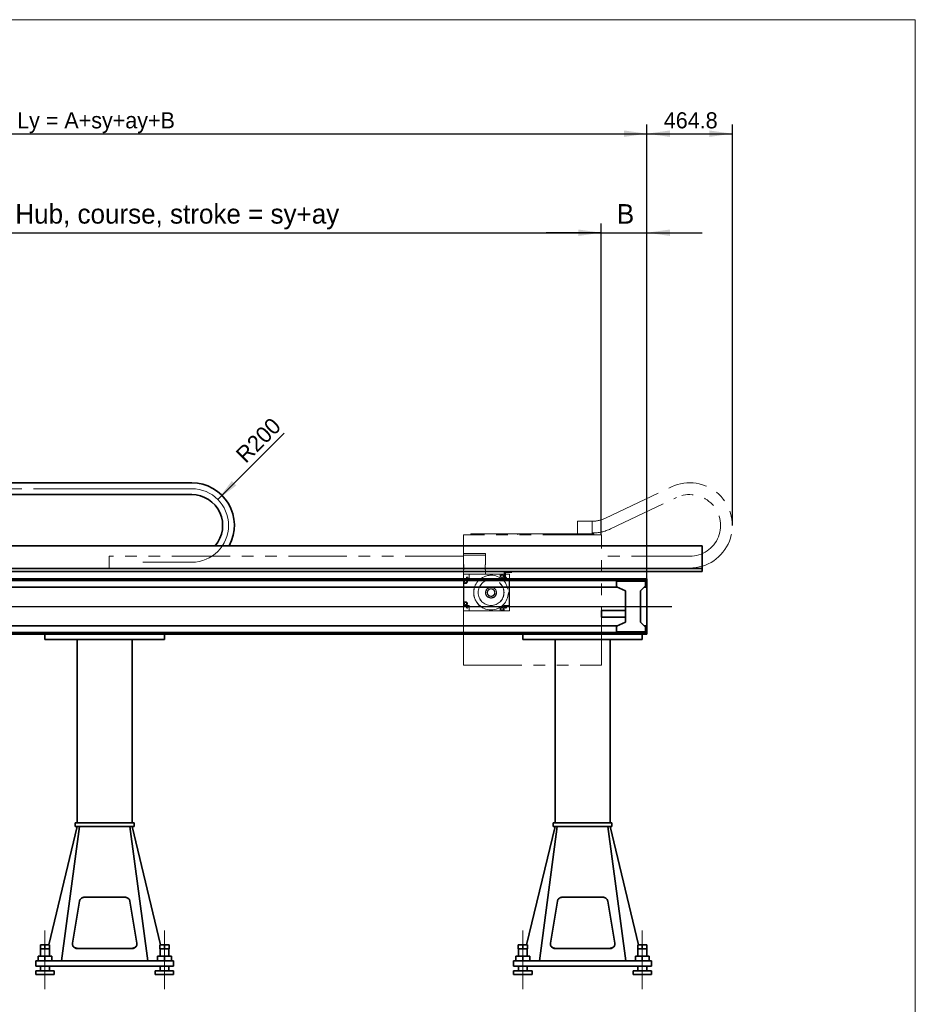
# Model space of a CAD drawing. Header units: millimetres. Extents: x 21 to 401, y 28 to 281.
# Tile 3 of 7: x 98 to 196, y 86 to 193. Entities that reach past the tile are written whole.
import ezdxf

# ---------------------------------------------------------------- set-up
doc = ezdxf.new("R2010")
doc.units = ezdxf.units.MM
for name, pattern in [('SLD-Durchgehend', [0]), ('SLD-Phantom', [12.7, 6.35, -1.27, 1.27, -1.27, 1.27, -1.27]), ('SLD-Punktstrich', [19.05, 15.24, -1.27, 1.27, -1.27])]:
    doc.linetypes.add(name, pattern=pattern)
doc.layers.add('KOPF', color=7, linetype='SLD-Durchgehend')
doc.styles.add('SLDTEXTSTYLE1', font='GIL_____.TTF')
doc.styles.add('SLDTEXTSTYLE2', font='Gill Sans MT Pro Medium')
doc.dimstyles.new('SLDDIMSTYLE0', dxfattribs={"dimtxt": 1.75, "dimasz": 2.5, "dimexe": 0, "dimexo": 0.0625, "dimgap": 0.4375, "dimtad": 1, "dimlfac": 50, "dimrnd": 1e-09, "dimzin": 12, "dimdsep": 46, "dimtxsty": 'SLDTEXTSTYLE1', "dimsah": 1, "dimcen": 0.09, "dimadec": 0, "dimazin": 3, "dimtfac": 1, "dimtofl": 0, "dimtmove": 0, "dimatfit": 3, "dimfxl": 1, "dimfrac": 2, "dimtolj": 1, "dimtzin": 12, "dimarcsym": 0})
doc.dimstyles.new('SLDDIMSTYLE1', dxfattribs={"dimtxt": 1.75, "dimasz": 2.5, "dimexe": 0, "dimexo": 0.0625, "dimgap": 0.4375, "dimtad": 1, "dimdec": 0, "dimlfac": 50, "dimrnd": 1e-09, "dimzin": 12, "dimdsep": 46, "dimtxsty": 'SLDTEXTSTYLE1', "dimsah": 1, "dimcen": 0, "dimadec": 0, "dimazin": 3, "dimtfac": 1, "dimtofl": 0, "dimtmove": 0, "dimatfit": 3, "dimfxl": 1, "dimfrac": 2, "dimtolj": 1, "dimtzin": 12, "dimarcsym": 0})
doc.dimstyles.new('SLDDIMSTYLE2', dxfattribs={"dimtxt": 1.75, "dimasz": 2.5, "dimexe": 0, "dimexo": 0.0625, "dimgap": 0.4375, "dimtad": 1, "dimdec": 1, "dimlfac": 50, "dimrnd": 1e-09, "dimzin": 12, "dimdsep": 46, "dimtxsty": 'SLDTEXTSTYLE1', "dimsah": 1, "dimcen": 0.09, "dimadec": 0, "dimazin": 3, "dimtfac": 1, "dimtofl": 0, "dimtmove": 0, "dimatfit": 3, "dimfxl": 1, "dimfrac": 2, "dimtolj": 1, "dimtzin": 12, "dimarcsym": 0})
doc.dimstyles.new('SLDDIMSTYLE4', dxfattribs={"dimtxt": 1.924756, "dimasz": 2.5, "dimexe": 0, "dimexo": 0.0625, "dimgap": 0.481189, "dimtad": 1, "dimlfac": 50, "dimrnd": 1e-09, "dimzin": 12, "dimdsep": 46, "dimtxsty": 'SLDTEXTSTYLE2', "dimsah": 1, "dimcen": 0.09, "dimadec": 0, "dimazin": 3, "dimtfac": 1, "dimtmove": 0, "dimatfit": 0, "dimfxl": 1, "dimfrac": 2, "dimtolj": 1, "dimtzin": 12, "dimarcsym": 0})
doc.dimstyles.new('SLDDIMSTYLE5', dxfattribs={"dimtxt": 1.924756, "dimasz": 2.5, "dimexe": 0, "dimexo": 0.0625, "dimgap": 0.481189, "dimtad": 1, "dimlfac": 50, "dimrnd": 1e-09, "dimzin": 12, "dimdsep": 46, "dimtxsty": 'SLDTEXTSTYLE2', "dimsah": 1, "dimcen": 0.09, "dimadec": 0, "dimazin": 3, "dimtfac": 1, "dimtofl": 0, "dimtmove": 0, "dimatfit": 3, "dimfxl": 1, "dimfrac": 2, "dimtolj": 1, "dimtzin": 12, "dimarcsym": 0})

# ---------------------------------------------------------------- blocks, each defined once
blk = doc.blocks.new('_D_3')
at = {"layer": 'KOPF'}
blk.add_line((119.84, 141.11), (127.06, 148.33), dxfattribs=at)
blk.add_solid([(119.84, 141.11), (121.85, 142.63), (121.36, 143.12)], dxfattribs=at)
at = {"layer": 'KOPF', "insert": (121.65, 146.2), "char_height": 1.75, "attachment_point": 1, "rotation": 45, "style": 'SLDTEXTSTYLE1'}
blk.add_mtext('R200', dxfattribs=at)
blk = doc.blocks.new('_D_4')
at = {"layer": 'KOPF'}
for p, q in [((46.53, 136.08), (46.53, 181.92)), ((166.53, 132.46), (166.53, 181.92)), ((46.53, 180.92), (166.53, 180.92))]:
    blk.add_line(p, q, dxfattribs=at)
for points in [[(46.53, 180.92), (49.03, 180.57), (49.03, 181.27)], [(166.53, 180.92), (164.03, 181.27), (164.03, 180.57)]]:
    blk.add_solid(points, dxfattribs=at)
at = {"layer": 'KOPF', "insert": (98, 183.25), "char_height": 1.75, "attachment_point": 1, "style": 'SLDTEXTSTYLE1'}
blk.add_mtext('Ly = A+sy+ay+B', dxfattribs=at)
blk = doc.blocks.new('_D_6')
at = {"layer": 'KOPF'}
for p, q in [((166.53, 132.46), (166.53, 181.92)), ((175.83, 138.28), (175.83, 181.92)), ((166.53, 180.92), (175.83, 180.92))]:
    blk.add_line(p, q, dxfattribs=at)
for points in [[(166.53, 180.92), (169.03, 180.57), (169.03, 181.27)], [(175.83, 180.92), (173.33, 181.27), (173.33, 180.57)]]:
    blk.add_solid(points, dxfattribs=at)
at = {"layer": 'KOPF', "insert": (168.37, 183.25), "char_height": 1.75, "attachment_point": 1, "style": 'SLDTEXTSTYLE1'}
blk.add_mtext('464.8', dxfattribs=at)
blk = doc.blocks.new('_D_9')
at = {"layer": 'KOPF'}
for p, q in [((66.49, 137.26), (66.49, 171.14)), ((161.57, 137.26), (161.57, 171.14)), ((66.49, 170.14), (161.57, 170.14))]:
    blk.add_line(p, q, dxfattribs=at)
for points in [[(66.49, 170.14), (68.99, 169.79), (68.99, 170.49)], [(161.57, 170.14), (159.07, 170.49), (159.07, 169.79)]]:
    blk.add_solid(points, dxfattribs=at)
at = {"layer": 'KOPF', "insert": (97.81, 173.25), "char_height": 2.1167, "attachment_point": 1, "style": 'SLDTEXTSTYLE2'}
blk.add_mtext('Hub, course, stroke = sy+ay', dxfattribs=at)
blk = doc.blocks.new('_D_10')
at = {"layer": 'KOPF'}
for p, q in [((161.57, 137.26), (161.57, 171.14)), ((166.53, 132.46), (166.53, 171.14)), ((161.57, 170.14), (155.57, 170.14)), ((161.57, 170.14), (166.53, 170.14)), ((166.53, 170.14), (172.53, 170.14))]:
    blk.add_line(p, q, dxfattribs=at)
for points in [[(161.57, 170.14), (159.07, 170.49), (159.07, 169.79)], [(166.53, 170.14), (169.03, 169.79), (169.03, 170.49)]]:
    blk.add_solid(points, dxfattribs=at)
at = {"layer": 'KOPF', "insert": (163.26, 173.25), "char_height": 2.12, "attachment_point": 1, "style": 'SLDTEXTSTYLE2'}
blk.add_mtext('B', dxfattribs=at)

msp = doc.modelspace()

# ---------------------------------------------------------------- linework, layer by layer
at = {"color": 7, "linetype": 'SLD-Durchgehend', "lineweight": 35}
for p, q in [((115.00753, 142.91808), (65.49253, 142.91808)), ((115.00821, 142.91808), (117.00661, 142.91848)), ((115.00753, 141.63808), (65.49253, 141.63808)), ((115.00846, 141.63808), (117.00686, 141.63848)), ((172.53253, 136.07808), (66.49253, 136.07808)), ((172.53253, 133.57808), (172.53253, 136.07808)), ((172.53253, 133.57808), (66.49253, 133.57808)), ((151.03253, 133.27808), (66.49253, 133.27808)), ((151.83253, 133.27808), (151.03253, 133.27808)), ((151.03253, 133.27808), (151.03253, 132.48008)), ((151.83253, 133.19808), (151.11253, 133.19808)), ((151.11253, 133.19808), (151.11253, 132.48008)), ((172.53253, 133.27808), (151.83253, 133.27808)), ((151.83253, 133.27808), (151.83253, 133.19808)), ((172.53253, 133.27808), (172.53253, 133.57808)), ((166.53053, 132.48008), (66.49253, 132.48008)), ((166.53053, 132.28208), (66.49253, 132.28208)), ((163.23253, 131.60808), (163.23253, 132.20808)), ((163.23253, 132.20808), (166.37253, 132.20808)), ((166.37253, 132.20808), (166.37253, 131.70042)), ((166.53053, 132.48008), (166.53053, 132.28208)), ((166.53253, 132.45808), (166.53053, 132.45808)), ((166.53253, 132.44189), (166.53053, 132.44189)), ((166.53053, 132.28208), (166.53053, 131.54808)), ((166.53253, 132.14808), (166.53053, 132.14808)), ((166.53253, 132.44189), (166.53253, 132.45808)), ((166.53253, 132.44189), (166.53253, 132.14808)), ((166.53253, 132.14808), (166.53253, 131.54808)), ((163.3612, 131.54808), (66.49253, 131.54808)), ((164.19253, 131.16042), (163.23253, 131.60808)), ((164.19253, 127.75573), (164.19253, 131.16042)), ((166.37253, 131.70042), (165.83253, 131.16042)), ((165.83253, 131.16042), (165.83253, 127.75573)), ((166.53053, 131.54808), (166.22019, 131.54808)), ((166.53253, 131.54808), (166.53053, 131.54808)), ((166.53253, 131.54808), (166.53253, 127.36808)), ((164.19253, 129.03308), (161.57253, 129.03308)), ((161.57253, 128.28308), (161.57253, 129.03308)), ((161.57253, 128.28308), (164.19253, 128.28308)), ((163.23253, 127.30808), (164.19253, 127.75573)), ((165.83253, 127.75573), (166.37253, 127.21573)), ((163.3612, 127.36808), (66.49253, 127.36808)), ((166.53053, 126.63408), (66.49253, 126.63408)), ((163.23253, 126.70808), (163.23253, 127.30808)), ((166.37253, 126.70808), (163.23253, 126.70808)), ((166.53053, 127.36808), (166.22019, 127.36808)), ((166.37253, 127.21573), (166.37253, 126.70808)), ((166.53253, 127.36808), (166.53053, 127.36808)), ((166.53053, 126.63408), (166.53053, 127.36808)), ((166.53253, 126.76808), (166.53053, 126.76808)), ((166.53053, 126.43608), (166.53053, 126.63408)), ((166.53053, 126.47426), (166.53253, 126.47426)), ((166.53253, 127.36808), (166.53253, 126.76808)), ((166.53253, 126.76808), (166.53253, 126.47426)), ((166.53253, 126.45808), (166.53253, 126.47426)), ((166.53053, 126.43608), (66.49253, 126.43608)), ((101.03253, 125.85808), (101.03253, 126.43608)), ((101.03253, 125.85808), (114.03253, 125.85808)), ((104.53253, 125.85808), (104.53253, 105.90808)), ((110.53253, 125.85808), (110.53253, 105.90808)), ((114.03253, 125.85808), (114.03253, 126.43608)), ((153.03253, 125.85808), (153.03253, 126.43608)), ((153.03253, 125.85808), (166.03253, 125.85808)), ((156.53253, 125.85808), (156.53253, 105.90808)), ((162.53253, 125.85808), (162.53253, 105.90808)), ((166.03253, 125.85808), (166.03253, 126.43608)), ((166.53253, 126.45808), (166.53053, 126.45808)), ((104.53253, 105.50808), (101.44486, 92.62808)), ((104.78253, 105.50808), (102.83253, 90.90808)), ((104.33253, 105.50808), (104.33253, 105.90808)), ((104.53253, 105.90808), (104.33253, 105.90808)), ((104.53253, 105.50808), (104.33253, 105.50808)), ((110.53253, 105.90808), (104.53253, 105.90808)), ((110.53253, 105.50808), (104.53253, 105.50808)), ((110.28253, 105.50808), (112.23253, 90.90808)), ((110.73253, 105.90808), (110.53253, 105.90808)), ((110.73253, 105.50808), (110.53253, 105.50808)), ((110.53253, 105.50808), (113.62021, 92.62808)), ((110.73253, 105.50808), (110.73253, 105.90808)), ((156.53253, 105.50808), (153.44486, 92.62808)), ((156.78253, 105.50808), (154.83253, 90.90808)), ((156.33253, 105.50808), (156.33253, 105.90808)), ((156.53253, 105.90808), (156.33253, 105.90808)), ((156.53253, 105.50808), (156.33253, 105.50808)), ((162.53253, 105.90808), (156.53253, 105.90808)), ((162.53253, 105.50808), (156.53253, 105.50808)), ((162.28253, 105.50808), (164.23253, 90.90808)), ((162.73253, 105.90808), (162.53253, 105.90808)), ((162.73253, 105.50808), (162.53253, 105.50808)), ((162.53253, 105.50808), (165.62021, 92.62808)), ((162.73253, 105.50808), (162.73253, 105.90808)), ((109.67777, 97.82433), (105.3873, 97.82433)), ((161.67777, 97.82433), (157.3873, 97.82433)), ((104.79314, 97.39005), (104.02859, 92.81608)), ((111.03647, 92.81608), (110.27193, 97.39005)), ((156.79314, 97.39005), (156.02859, 92.81608)), ((163.03647, 92.81608), (162.27193, 97.39005)), ((100.53253, 92.62808), (100.53253, 92.18808)), ((100.53253, 92.62808), (101.03253, 92.62808)), ((100.53253, 92.18808), (101.03253, 92.18808)), ((100.55253, 92.18808), (100.55253, 91.38808)), ((101.03253, 92.62808), (101.03253, 92.18808)), ((101.03253, 92.62808), (101.53253, 92.62808)), ((101.03253, 92.18808), (101.53253, 92.18808)), ((101.51253, 91.38808), (101.51253, 92.18808)), ((101.53253, 92.62808), (101.53253, 92.18808)), ((104.02276, 92.74587), (104.02276, 92.72422)), ((104.62276, 92.24139), (110.44231, 92.24139)), ((104.62276, 92.21973), (110.44231, 92.21973)), ((111.04231, 92.72422), (111.04231, 92.74587)), ((113.53253, 92.62808), (113.53253, 92.18808)), ((113.53253, 92.62808), (114.03253, 92.62808)), ((113.53253, 92.18808), (114.03253, 92.18808)), ((113.55253, 92.18808), (113.55253, 91.38808)), ((114.03253, 92.62808), (114.03253, 92.18808)), ((114.03253, 92.62808), (114.53253, 92.62808)), ((114.03253, 92.18808), (114.53253, 92.18808)), ((114.51253, 91.38808), (114.51253, 92.18808)), ((114.53253, 92.62808), (114.53253, 92.18808)), ((152.53253, 92.62808), (152.53253, 92.18808)), ((152.53253, 92.62808), (153.03253, 92.62808)), ((152.53253, 92.18808), (153.03253, 92.18808)), ((152.55253, 92.18808), (152.55253, 91.38808)), ((153.03253, 92.62808), (153.03253, 92.18808)), ((153.03253, 92.62808), (153.53253, 92.62808)), ((153.03253, 92.18808), (153.53253, 92.18808)), ((153.51253, 91.38808), (153.51253, 92.18808)), ((153.53253, 92.62808), (153.53253, 92.18808)), ((156.02276, 92.74587), (156.02276, 92.72422)), ((156.62276, 92.24139), (162.44231, 92.24139)), ((156.62276, 92.21973), (162.44231, 92.21973)), ((163.04231, 92.72422), (163.04231, 92.74587)), ((165.53253, 92.62808), (165.53253, 92.18808)), ((165.53253, 92.62808), (166.03253, 92.62808)), ((165.53253, 92.18808), (166.03253, 92.18808)), ((165.55253, 92.18808), (165.55253, 91.38808)), ((166.03253, 92.62808), (166.03253, 92.18808)), ((166.03253, 92.62808), (166.53253, 92.62808)), ((166.03253, 92.18808), (166.53253, 92.18808)), ((166.51253, 91.38808), (166.51253, 92.18808)), ((166.53253, 92.62808), (166.53253, 92.18808)), ((100.28253, 91.38808), (100.28253, 90.90808)), ((100.28253, 91.38808), (101.03253, 91.38808)), ((101.03253, 91.38808), (101.03253, 90.90808)), ((101.03253, 91.38808), (101.78253, 91.38808)), ((101.78253, 91.38808), (101.78253, 90.90808)), ((113.28253, 91.38808), (113.28253, 90.90808)), ((113.28253, 91.38808), (114.03253, 91.38808)), ((114.03253, 91.38808), (114.03253, 90.90808)), ((114.03253, 91.38808), (114.78253, 91.38808)), ((114.78253, 91.38808), (114.78253, 90.90808)), ((152.28253, 91.38808), (152.28253, 90.90808)), ((152.28253, 91.38808), (153.03253, 91.38808)), ((153.03253, 91.38808), (153.03253, 90.90808)), ((153.03253, 91.38808), (153.78253, 91.38808)), ((153.78253, 91.38808), (153.78253, 90.90808)), ((165.28253, 91.38808), (165.28253, 90.90808)), ((165.28253, 91.38808), (166.03253, 91.38808)), ((166.03253, 91.38808), (166.03253, 90.90808)), ((166.03253, 91.38808), (166.78253, 91.38808)), ((166.78253, 91.38808), (166.78253, 90.90808)), ((100.03253, 90.30808), (100.03253, 90.90808)), ((115.03253, 90.90808), (100.03253, 90.90808)), ((115.03253, 90.30808), (100.03253, 90.30808)), ((100.55253, 90.30808), (100.55253, 89.80808)), ((101.51253, 89.80808), (101.51253, 90.30808)), ((113.55253, 90.30808), (113.55253, 89.80808)), ((114.51253, 89.80808), (114.51253, 90.30808)), ((115.03253, 90.30808), (115.03253, 90.90808)), ((167.03253, 90.90808), (152.03253, 90.90808)), ((152.03253, 90.30808), (152.03253, 90.90808)), ((167.03253, 90.30808), (152.03253, 90.30808)), ((152.55253, 90.30808), (152.55253, 89.80808)), ((153.51253, 89.80808), (153.51253, 90.30808)), ((165.55253, 90.30808), (165.55253, 89.80808)), ((166.51253, 89.80808), (166.51253, 90.30808)), ((167.03253, 90.30808), (167.03253, 90.90808)), ((100.03253, 89.80808), (100.03253, 89.40808)), ((102.03253, 89.80808), (100.03253, 89.80808)), ((102.03253, 89.40808), (100.03253, 89.40808)), ((102.03253, 89.40808), (102.03253, 89.80808)), ((113.03253, 89.80808), (113.03253, 89.40808)), ((115.03253, 89.80808), (113.03253, 89.80808)), ((115.03253, 89.40808), (113.03253, 89.40808)), ((115.03253, 89.40808), (115.03253, 89.80808)), ((152.03253, 89.80808), (152.03253, 89.40808)), ((154.03253, 89.80808), (152.03253, 89.80808)), ((154.03253, 89.40808), (152.03253, 89.40808)), ((154.03253, 89.40808), (154.03253, 89.80808)), ((165.03253, 89.80808), (165.03253, 89.40808)), ((167.03253, 89.80808), (165.03253, 89.80808)), ((167.03253, 89.40808), (165.03253, 89.40808)), ((167.03253, 89.40808), (167.03253, 89.80808))]:
    msp.add_line(p, q, dxfattribs=at)
at = {"color": 7, "linetype": 'SLD-Phantom', "lineweight": 18}
for p, q in [((162.02997, 139.06343), (169.19563, 142.4692)), ((162.57944, 137.90736), (169.7451, 141.31313)), ((158.97253, 137.35808), (158.97253, 138.73828)), ((160.57253, 138.73828), (158.97253, 138.73828)), ((160.57253, 137.35808), (160.57253, 138.73828)), ((160.58753, 138.73808), (160.57253, 138.73808)), ((161.57253, 137.25808), (146.57253, 137.25808)), ((146.57253, 137.25808), (146.57253, 135.23148)), ((147.37253, 137.25808), (147.37253, 137.35808)), ((147.37253, 137.35808), (152.47253, 137.35808)), ((152.47253, 137.25808), (152.47253, 137.35808)), ((157.87253, 137.35808), (152.47253, 137.35808)), ((157.87253, 137.25808), (157.87253, 137.35808)), ((157.87253, 137.35808), (160.77253, 137.35808)), ((160.58753, 137.45808), (160.57253, 137.45808)), ((160.77253, 137.25808), (160.77253, 137.35808)), ((161.57253, 123.05808), (161.57253, 137.25808)), ((146.57253, 135.23148), (146.57253, 135.03148)), ((148.97253, 135.23148), (146.57253, 135.23148)), ((148.97253, 135.03148), (148.97253, 135.23148)), ((108.00733, 134.91808), (108.00733, 133.63808)), ((146.57253, 134.91808), (108.00733, 134.91808)), ((146.57253, 135.03148), (147.77253, 135.03148)), ((146.57253, 135.03148), (146.57253, 132.97148)), ((146.58253, 135.03148), (146.58253, 134.05063)), ((147.77253, 135.03148), (148.97253, 135.03148)), ((148.96253, 134.05035), (148.96253, 135.03148)), ((171.18753, 134.91808), (161.57253, 134.91808)), ((146.57253, 133.63808), (108.00733, 133.63808)), ((146.57253, 132.38148), (146.57253, 132.97148)), ((146.57253, 132.97148), (147.17253, 132.97148)), ((146.58253, 133.41261), (146.58253, 132.97148)), ((147.17253, 132.37148), (147.17253, 132.97148)), ((147.17253, 132.97148), (150.56253, 132.97148)), ((148.96253, 132.97148), (148.96253, 133.41233)), ((150.56253, 132.97148), (150.56253, 132.58145)), ((150.57253, 132.97148), (150.56253, 132.97148)), ((150.57253, 132.57526), (150.57253, 132.97148)), ((150.97253, 132.97148), (150.57253, 132.97148)), ((150.97253, 132.37148), (150.97253, 132.97148)), ((150.98253, 132.97148), (150.97253, 132.97148)), ((150.98253, 132.37148), (150.98253, 132.97148)), ((150.98253, 132.97148), (151.57253, 132.97148)), ((151.57253, 132.97148), (151.57253, 132.37148)), ((171.18753, 133.63808), (161.57253, 133.63808)), ((146.57253, 132.38148), (146.79253, 132.38148)), ((146.57253, 132.37148), (146.57253, 132.38148)), ((146.79253, 132.37148), (146.57253, 132.37148)), ((146.57253, 132.00148), (146.57253, 132.37148)), ((146.59253, 132.00148), (146.57253, 132.00148)), ((146.57253, 132.00148), (146.57253, 129.94148)), ((146.59253, 132.00148), (146.59253, 131.97148)), ((146.79253, 131.97148), (146.59253, 131.97148)), ((146.59253, 131.97148), (146.59253, 131.96148)), ((146.79253, 131.96148), (146.59253, 131.96148)), ((146.59253, 129.98148), (146.59253, 131.96148)), ((146.85657, 132.37148), (147.17253, 132.37148)), ((147.00126, 132.49148), (146.94381, 132.49148)), ((147.05253, 132.6002), (147.05253, 132.54276)), ((150.98253, 132.37148), (150.97253, 132.37148)), ((150.98253, 132.37148), (151.57253, 132.37148)), ((151.09253, 132.54276), (151.09253, 132.6002)), ((151.20126, 132.49148), (151.14381, 132.49148)), ((151.55253, 129.57148), (151.55253, 132.37148)), ((151.57253, 129.57148), (151.57253, 132.37148)), ((146.57253, 129.94148), (146.59253, 129.94148)), ((146.57253, 129.57148), (146.57253, 129.94148)), ((146.59253, 129.98148), (146.79253, 129.98148)), ((146.59253, 129.98148), (146.59253, 129.97148)), ((146.79253, 129.97148), (146.59253, 129.97148)), ((146.59253, 129.97148), (146.59253, 129.94148)), ((146.79253, 129.57148), (146.57253, 129.57148)), ((146.57253, 129.56148), (146.57253, 129.57148)), ((146.79253, 129.56148), (146.57253, 129.56148)), ((146.57253, 128.97148), (146.57253, 129.56148)), ((147.17253, 128.97148), (146.57253, 128.97148)), ((146.57253, 128.97148), (146.57253, 123.05808)), ((147.17253, 129.57148), (146.85657, 129.57148)), ((146.94381, 129.45148), (147.00126, 129.45148)), ((147.05253, 129.4002), (147.05253, 129.34276)), ((147.17253, 128.97148), (147.17253, 129.57148)), ((150.56253, 128.97148), (147.17253, 128.97148)), ((150.56253, 129.36151), (150.56253, 128.97148)), ((150.57253, 128.97148), (150.56253, 128.97148)), ((150.57253, 128.97148), (150.57253, 129.3677)), ((150.97253, 128.97148), (150.57253, 128.97148)), ((150.97253, 128.97148), (150.97253, 129.57148)), ((150.97253, 129.57148), (150.98253, 129.57148)), ((150.98253, 128.97148), (150.97253, 128.97148)), ((150.98253, 128.97148), (150.98253, 129.57148)), ((150.98253, 129.57148), (151.57253, 129.57148)), ((151.57253, 128.97148), (150.98253, 128.97148)), ((151.09253, 129.34276), (151.09253, 129.4002)), ((151.14381, 129.45148), (151.20126, 129.45148)), ((151.57253, 129.57148), (151.57253, 128.97148)), ((146.57253, 123.05808), (161.57253, 123.05808))]:
    msp.add_line(p, q, dxfattribs=at)
at = {"color": 7, "linetype": 'SLD-Durchgehend', "lineweight": 35, "flags": 128}
for points in [[(115.00753, 142.91808), (115.00762, 142.91808), (115.0077, 142.91808), (115.00779, 142.91808), (115.00787, 142.91808), (115.00795, 142.91808), (115.00804, 142.91808), (115.00812, 142.91808), (115.00821, 142.91808)], [(115.00753, 141.63808), (115.00765, 141.63808), (115.00777, 141.63808), (115.00788, 141.63808), (115.008, 141.63808), (115.00811, 141.63808), (115.00823, 141.63808), (115.00835, 141.63808), (115.00846, 141.63808)], [(105.3873, 97.82433), (105.32138, 97.82127), (105.25625, 97.81215), (105.19272, 97.79706), (105.13154, 97.7762), (105.07345, 97.74981), (105.01917, 97.71821), (104.96934, 97.68179), (104.92458, 97.64099), (104.88542, 97.59631), (104.85233, 97.54827), (104.82572, 97.49747), (104.80591, 97.44452), (104.79314, 97.39005)], [(110.27193, 97.39005), (110.25916, 97.44452), (110.23935, 97.49747), (110.21274, 97.54827), (110.17965, 97.59631), (110.14049, 97.64099), (110.09572, 97.68179), (110.0459, 97.71821), (109.99161, 97.74981), (109.93353, 97.7762), (109.87235, 97.79706), (109.80881, 97.81215), (109.74369, 97.82127), (109.67777, 97.82433)], [(157.3873, 97.82433), (157.32138, 97.82127), (157.25625, 97.81215), (157.19272, 97.79706), (157.13154, 97.7762), (157.07345, 97.74981), (157.01917, 97.71821), (156.96934, 97.68179), (156.92458, 97.64099), (156.88542, 97.59631), (156.85233, 97.54827), (156.82572, 97.49747), (156.80591, 97.44452), (156.79314, 97.39005)], [(162.27193, 97.39005), (162.25916, 97.44452), (162.23935, 97.49747), (162.21274, 97.54827), (162.17965, 97.59631), (162.14049, 97.64099), (162.09572, 97.68179), (162.0459, 97.71821), (161.99161, 97.74981), (161.93353, 97.7762), (161.87235, 97.79706), (161.80881, 97.81215), (161.74369, 97.82127), (161.67777, 97.82433)], [(104.02276, 92.72422), (104.0251, 92.67966), (104.03501, 92.62277), (104.05255, 92.56721), (104.0775, 92.51368), (104.10954, 92.46288), (104.14823, 92.41548), (104.1931, 92.37209), (104.24354, 92.33327), (104.2989, 92.29953), (104.35848, 92.27131), (104.42148, 92.24896), (104.4871, 92.23279), (104.55449, 92.22301), (104.62276, 92.21973)], [(104.02859, 92.81608), (104.02295, 92.75878), (104.0251, 92.70132), (104.03501, 92.64443), (104.05255, 92.58886), (104.0775, 92.53533), (104.10954, 92.48453), (104.14823, 92.43713), (104.1931, 92.39374), (104.24354, 92.35492), (104.2989, 92.32118), (104.35848, 92.29296), (104.42148, 92.27062), (104.4871, 92.25445), (104.55449, 92.24466), (104.62276, 92.24139)], [(110.44231, 92.24139), (110.51058, 92.24466), (110.57796, 92.25445), (110.64358, 92.27062), (110.70659, 92.29296), (110.76616, 92.32118), (110.82153, 92.35492), (110.87197, 92.39374), (110.91683, 92.43713), (110.95553, 92.48453), (110.98756, 92.53533), (111.01251, 92.58886), (111.03006, 92.64443), (111.03997, 92.70132), (111.04212, 92.75878), (111.03647, 92.81608)], [(110.44231, 92.21973), (110.51058, 92.22301), (110.57796, 92.23279), (110.64358, 92.24896), (110.70659, 92.27131), (110.76616, 92.29953), (110.82153, 92.33327), (110.87197, 92.37209), (110.91683, 92.41548), (110.95553, 92.46288), (110.98756, 92.51368), (111.01251, 92.56721), (111.03006, 92.62277), (111.03997, 92.67966), (111.04231, 92.72422)], [(156.02276, 92.72422), (156.0251, 92.67966), (156.03501, 92.62277), (156.05255, 92.56721), (156.0775, 92.51368), (156.10954, 92.46288), (156.14823, 92.41548), (156.1931, 92.37209), (156.24354, 92.33327), (156.2989, 92.29953), (156.35848, 92.27131), (156.42148, 92.24896), (156.4871, 92.23279), (156.55449, 92.22301), (156.62276, 92.21973)], [(156.02859, 92.81608), (156.02295, 92.75878), (156.0251, 92.70132), (156.03501, 92.64443), (156.05255, 92.58886), (156.0775, 92.53533), (156.10954, 92.48453), (156.14823, 92.43713), (156.1931, 92.39374), (156.24354, 92.35492), (156.2989, 92.32118), (156.35848, 92.29296), (156.42148, 92.27062), (156.4871, 92.25445), (156.55449, 92.24466), (156.62276, 92.24139)], [(162.44231, 92.24139), (162.51058, 92.24466), (162.57796, 92.25445), (162.64358, 92.27062), (162.70659, 92.29296), (162.76616, 92.32118), (162.82153, 92.35492), (162.87197, 92.39374), (162.91683, 92.43713), (162.95553, 92.48453), (162.98756, 92.53533), (163.01251, 92.58886), (163.03006, 92.64443), (163.03997, 92.70132), (163.04212, 92.75878), (163.03647, 92.81608)], [(162.44231, 92.21973), (162.51058, 92.22301), (162.57796, 92.23279), (162.64358, 92.24896), (162.70659, 92.27131), (162.76616, 92.29953), (162.82153, 92.33327), (162.87197, 92.37209), (162.91683, 92.41548), (162.95553, 92.46288), (162.98756, 92.51368), (163.01251, 92.56721), (163.03006, 92.62277), (163.03997, 92.67966), (163.04231, 92.72422)]]:
    msp.add_lwpolyline(points, dxfattribs=at)
at = {"color": 7, "linetype": 'SLD-Phantom', "lineweight": 18}
for centre, radius in [((146.79253, 132.17148), 0.13), ((146.97253, 132.57148), 0.085), ((149.57253, 130.97148), 1.88), ((149.57253, 130.97148), 1.40924), ((149.57253, 130.97148), 1.4), ((150.77253, 132.75148), 0.13), ((151.17253, 132.57148), 0.085), ((149.57253, 130.97148), 0.6), ((149.57253, 130.97148), 0.57856), ((149.57253, 130.97148), 0.41155), ((149.57253, 130.97148), 0.4), ((146.79253, 129.77148), 0.13), ((146.97253, 129.37148), 0.085), ((150.77253, 129.19148), 0.13), ((151.17253, 129.37148), 0.085)]:
    msp.add_circle(centre, radius, dxfattribs=at)
at = {"color": 7, "linetype": 'SLD-Durchgehend', "lineweight": 35}
for radius, start in [(4.6402, 331.6952894), (3.3602, 319.0968435)]:
    msp.add_arc((117.00753, 138.27828), radius, start, 90.0114637, dxfattribs=at)
at = {"color": 7, "linetype": 'SLD-Phantom', "lineweight": 18}
for centre, radius, start, end in [((171.18753, 138.27828), 4.6402, 270, 115.4212766), ((171.18753, 138.27828), 3.3602, 270, 115.4212766), ((160.58753, 142.09828), 3.3602, 270, 295.4212766), ((160.58753, 142.09828), 4.6402, 270, 295.4212766), ((146.79253, 132.17148), 0.21, 72.2472098, 90), ((146.79253, 132.17148), 0.21, 270, 72.2472098), ((146.79253, 132.17148), 0.2, 270, 90), ((149.57253, 130.97148), 1.89, 58.4118645, 301.5881355), ((149.57253, 130.97148), 1.89, 58.0552987, 58.4118645), ((146.79253, 129.77148), 0.21, 287.7527902, 90), ((146.79253, 129.77148), 0.2, 270, 90), ((146.79253, 129.77148), 0.21, 270, 287.7527902), ((149.57253, 130.97148), 1.89, 301.5881355, 301.9447013)]:
    msp.add_arc(centre, radius, start, end, dxfattribs=at)
for points, knots in [([(146.58284, 133.41261), (146.5828, 133.41246), (146.5827, 133.41209), (146.58514, 133.42122), (146.58955, 133.43843), (146.59569, 133.46403), (146.60276, 133.49676), (146.61018, 133.53665), (146.61702, 133.58225), (146.62252, 133.63282), (146.62586, 133.68552), (146.62675, 133.73956), (146.62516, 133.79197), (146.62132, 133.84274), (146.61575, 133.89001), (146.6089, 133.93367), (146.60154, 133.97214), (146.5944, 134.00456), (146.58834, 134.02936), (146.58425, 134.04511), (146.58238, 134.05206), (146.5827, 134.05088), (146.58276, 134.05063)], [0, 0, 0, 0, 0.0313124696, 0.0823264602, 0.1347939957, 0.1863577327, 0.239329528, 0.2924758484, 0.3471409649, 0.4005626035, 0.4556279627, 0.5074327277, 0.5608023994, 0.6116509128, 0.6639141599, 0.7159167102, 0.7693425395, 0.8228274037, 0.877883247, 0.9309124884, 0.9855779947, 1, 1, 1, 1]), ([(148.9187, 133.73148), (148.91893, 133.74885), (148.9194, 133.7841), (148.92306, 133.83522), (148.92846, 133.88379), (148.93519, 133.92804), (148.94258, 133.96757), (148.94976, 134.00063), (148.95605, 134.0267), (148.96039, 134.0435), (148.96255, 134.05153), (148.9623, 134.05062), (148.96223, 134.05035)], [0, 0, 0, 0, 0.10318993, 0.209444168, 0.312614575, 0.418651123, 0.524188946, 0.632685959, 0.739821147, 0.850204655, 0.954816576, 1, 1, 1, 1]), ([(148.96231, 133.41233), (148.96228, 133.41241), (148.96223, 133.41262), (148.95948, 133.4229), (148.95477, 133.44141), (148.94852, 133.46779), (148.94132, 133.50167), (148.93397, 133.54216), (148.9272, 133.58879), (148.92227, 133.637), (148.91925, 133.68519), (148.91889, 133.71594), (148.9187, 133.73148)], [0, 0, 0, 0, 0.073963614, 0.179800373, 0.281978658, 0.386972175, 0.491923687, 0.599786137, 0.706957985, 0.817340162, 0.907659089, 1, 1, 1, 1]), ([(146.94381, 132.49148), (146.95081, 132.49277), (146.96499, 132.49538), (146.98521, 132.49488), (146.99677, 132.49243), (147.00126, 132.49148)], [0, 0, 0, 0, 0.373537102, 0.7564752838, 1, 1, 1, 1]), ([(147.00126, 132.49148), (146.98579, 132.49029), (146.96653, 132.4888), (146.94756, 132.49104), (146.94381, 132.49148)], [0, 0, 0, 0, 0.80261625, 1, 1, 1, 1]), ([(151.14381, 132.49148), (151.15081, 132.49277), (151.16499, 132.49538), (151.18521, 132.49488), (151.19677, 132.49243), (151.20126, 132.49148)], [0, 0, 0, 0, 0.373537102, 0.756475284, 1, 1, 1, 1]), ([(151.20126, 132.49148), (151.18579, 132.49029), (151.16653, 132.4888), (151.14756, 132.49104), (151.14381, 132.49148)], [0, 0, 0, 0, 0.80261625, 1, 1, 1, 1]), ([(146.94381, 129.29148), (146.95081, 129.29277), (146.96499, 129.29538), (146.98521, 129.29488), (146.99677, 129.29243), (147.00126, 129.29148)], [0, 0, 0, 0, 0.373537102, 0.756475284, 1, 1, 1, 1]), ([(151.14381, 129.29148), (151.15081, 129.29277), (151.16499, 129.29538), (151.18521, 129.29488), (151.19677, 129.29243), (151.20126, 129.29148)], [0, 0, 0, 0, 0.373537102, 0.756475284, 1, 1, 1, 1])]:
    msp.add_open_spline(points, degree=3, knots=knots, dxfattribs=at)
at = {"layer": 'KOPF', "lineweight": 18}
for p, q in [((20.73608, 193.32761), (195.73608, 193.32761)), ((195.73608, 193.32761), (195.73608, 28.32761))]:
    msp.add_line(p, q, dxfattribs=at)
at = {"layer": 'KOPF', "linetype": 'SLD-Punktstrich', "lineweight": 18}
for p, q in [((115.00753, 142.27808), (62.16753, 142.27808)), ((115.00753, 142.27808), (115.00833, 142.27808)), ((117.00673, 142.27848), (115.00833, 142.27808)), ((117.00753, 142.27848), (117.00673, 142.27848)), ((115.00753, 134.27808), (111.66733, 134.27808)), ((117.00753, 134.27808), (115.00753, 134.27808)), ((101.03253, 87.80808), (101.03253, 94.18808)), ((114.03253, 87.80808), (114.03253, 94.18808)), ((153.03253, 87.80808), (153.03253, 94.18808)), ((166.03253, 87.80808), (166.03253, 94.18808))]:
    msp.add_line(p, q, dxfattribs=at)
at = {"layer": 'KOPF'}
msp.add_line((44.53578, 129.45808), (169.23952, 129.45808), dxfattribs=at)
at = {"layer": 'KOPF', "linetype": 'SLD-Punktstrich', "lineweight": 18}
msp.add_arc((117.00753, 138.27828), 4.0002, 270, 90, dxfattribs=at)

# ---------------------------------------------------------------- dimensions: what is measured, and where the dimension line sits
at = {"layer": 'KOPF'}
for base, p1, p2, dimstyle, picture, middle in [((175.82773, 180.91848), (166.53253, 132.45808), (175.82773, 138.27828), 'SLDDIMSTYLE2', '_D_6', (171.18013, 180.91848)), ((166.53253, 180.91848), (46.53253, 136.07808), (166.53253, 132.45808), 'SLDDIMSTYLE0', '_D_4', (106.53253, 180.91848))]:
    dim = msp.add_linear_dim(base=base, p1=p1, p2=p2, dimstyle=dimstyle, dxfattribs=at)
    dim.commit()
    dim.dimension.update_dxf_attribs({"geometry": picture, "text_midpoint": middle, "dimtype": 160})
for base, p1, p2, text, dimstyle, picture, middle in [((161.57253, 170.14295), (66.49253, 137.25808), (161.57253, 137.25808), 'Hub, course, stroke = sy+ay', 'SLDDIMSTYLE5', '_D_9', (114.03253, 170.14295)), ((166.53253, 170.14295), (161.57253, 137.25808), (166.53253, 132.45808), 'B', 'SLDDIMSTYLE4', '_D_10', (164.05253, 170.14295))]:
    dim = msp.add_linear_dim(base=base, p1=p1, p2=p2, text=text, dimstyle=dimstyle, dxfattribs=at)
    dim.commit()
    dim.dimension.update_dxf_attribs({"geometry": picture, "text_midpoint": middle, "dimtype": 160})
dim = msp.add_radius_dim(center=(117.00753, 138.27828), mpoint=(119.8361, 141.10685), dimstyle='SLDDIMSTYLE1', dxfattribs=at)
dim.commit()
dim.dimension.update_dxf_attribs({"geometry": '_D_3', "text_midpoint": (125.24071, 146.51145), "dimtype": 164})

doc.saveas('drawing.dxf')
